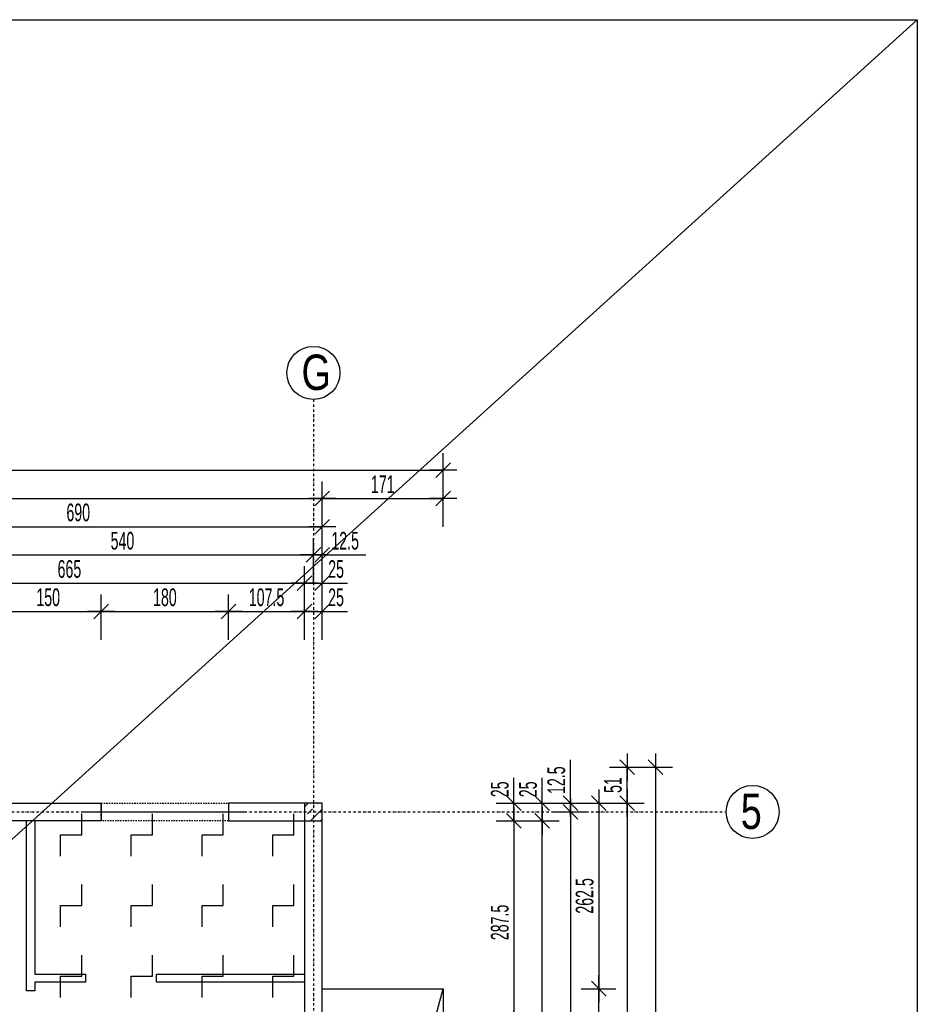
# Model space of a CAD drawing. Header units: millimetres. Extents: x -9646 to 8439, y -19398 to -14733.
# Tile 49 of 49: x 7170 to 8439, y -16126 to -14733. Entities that reach past the tile are written whole.
import ezdxf

# ---------------------------------------------------------------- set-up
doc = ezdxf.new("R2010")
doc.units = ezdxf.units.MM
doc.header["$LTSCALE"] = 10
doc.linetypes.add('MO', pattern=[0.7, 0.35, -0.17, 0.01, -0.17])
doc.linetypes.add('MP', pattern=[0.36, 0.2, -0.16])
for name, color, linetype in [('BA_szr', 1, 'Continuous'), ('BA_wym', 1, 'Continuous'), ('BD_lpm', 1, 'MP'), ('BD_osm', 1, 'MO'), ('BD_txs', 2, 'Continuous'), ('BD_wic', 1, 'Continuous'), ('BD_wig', 3, 'Continuous'), ('BZ_P_prz', 4, 'Continuous')]:
    doc.layers.add(name, color=color, linetype=linetype)
doc.styles.add('BIKTS', font='bikromsw.shx', dxfattribs={"width": 0.8})
doc.styles.add('BIKWYM', font='bikromsw.shx', dxfattribs={"width": 0.6})
doc.dimstyles.new('BA_KR_100_cm', dxfattribs={"dimtxt": 25, "dimasz": 1.666667, "dimexe": 24, "dimexo": 0, "dimgap": 0, "dimtad": 0, "dimdec": 1, "dimrnd": 0.5, "dimzin": 9, "dimdsep": 46, "dimtxsty": 'BIKWYM', "dimblk": 'WYM-KR', "dimcen": 0, "dimdle": 20, "dimclrd": 256, "dimclre": 256, "dimclrt": 2, "dimadec": 0, "dimazin": 0, "dimtfac": 0.033333, "dimtdec": 1, "dimtmove": 0, "dimatfit": 3, "dimldrblk": 'WYM-KR', "dimfxl": 25, "dimfxlon": 1, "dimtvp": 0.8, "dimtolj": 1, "dimarcsym": 0})

# ---------------------------------------------------------------- blocks, each defined once
blk = doc.blocks.new('WYM-KR')
at = {"linetype": 'ByBlock'}
blk.add_line((11.52, 0), (-11.52, 0), dxfattribs=at)
at = {"color": 7, "linetype": 'ByBlock'}
blk.add_line((6.24, 6.24), (-6.24, -6.24), dxfattribs=at)
blk = doc.blocks.new('*D424')
at = {"layer": 'BA_wym', "lineweight": -2}
for p, q in [((7135.5, -15610.3), (7135.5, -15546.3)), ((7285.5, -15610.3), (7285.5, -15546.3)), ((7137.1, -15570.3), (7283.8, -15570.3))]:
    blk.add_line(p, q, dxfattribs=at)
at = {"layer": 'Defpoints', "color": 0}
for p in [(7285.5, -15570.3), (7135.5, -15841.3), (7285.5, -15841.3)]:
    blk.add_point(p, dxfattribs=at)
at = {"layer": 'BA_wym', "lineweight": -2, "xscale": 1.666666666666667, "yscale": 1.666666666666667, "zscale": 1.666666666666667, "rotation": 180}
blk.add_blockref('WYM-KR', (7135.5, -15570.3), dxfattribs=at)
at = {"layer": 'BA_wym', "lineweight": -2, "xscale": 1.666666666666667, "yscale": 1.666666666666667, "zscale": 1.666666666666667}
blk.add_blockref('WYM-KR', (7285.5, -15570.3), dxfattribs=at)
at = {"layer": 'BA_wym', "color": 2, "insert": (7210.5, -15550.3), "char_height": 25, "attachment_point": 5, "style": 'BIKWYM'}
blk.add_mtext('\\A1;150', dxfattribs=at)
blk = doc.blocks.new('*D425')
at = {"layer": 'BA_wym', "lineweight": -2}
for p, q in [((7285.5, -15610.3), (7285.5, -15546.3)), ((7465.5, -15610.3), (7465.5, -15546.3)), ((7287.1, -15570.3), (7463.8, -15570.3))]:
    blk.add_line(p, q, dxfattribs=at)
at = {"layer": 'Defpoints', "color": 0}
for p in [(7465.5, -15570.3), (7285.5, -15841.3), (7465.5, -15841.3)]:
    blk.add_point(p, dxfattribs=at)
at = {"layer": 'BA_wym', "lineweight": -2, "xscale": 1.666666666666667, "yscale": 1.666666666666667, "zscale": 1.666666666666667, "rotation": 180}
blk.add_blockref('WYM-KR', (7285.5, -15570.3), dxfattribs=at)
at = {"layer": 'BA_wym', "lineweight": -2, "xscale": 1.666666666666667, "yscale": 1.666666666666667, "zscale": 1.666666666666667}
blk.add_blockref('WYM-KR', (7465.5, -15570.3), dxfattribs=at)
at = {"layer": 'BA_wym', "color": 2, "insert": (7375.5, -15550.3), "char_height": 25, "attachment_point": 5, "style": 'BIKWYM'}
blk.add_mtext('\\A1;180', dxfattribs=at)
blk = doc.blocks.new('*D426')
at = {"layer": 'BA_wym', "lineweight": -2}
for p, q in [((7465.5, -15610.3), (7465.5, -15546.3)), ((7573, -15610.3), (7573, -15546.3)), ((7467.1, -15570.3), (7571.3, -15570.3))]:
    blk.add_line(p, q, dxfattribs=at)
at = {"layer": 'Defpoints', "color": 0}
for p in [(7573, -15570.3), (7465.5, -15841.3), (7573, -15841.3)]:
    blk.add_point(p, dxfattribs=at)
at = {"layer": 'BA_wym', "lineweight": -2, "xscale": 1.666666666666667, "yscale": 1.666666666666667, "zscale": 1.666666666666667, "rotation": 180}
blk.add_blockref('WYM-KR', (7465.5, -15570.3), dxfattribs=at)
at = {"layer": 'BA_wym', "lineweight": -2, "xscale": 1.666666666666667, "yscale": 1.666666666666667, "zscale": 1.666666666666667}
blk.add_blockref('WYM-KR', (7573, -15570.3), dxfattribs=at)
at = {"layer": 'BA_wym', "color": 2, "insert": (7519.2, -15550.3), "char_height": 25, "attachment_point": 5, "style": 'BIKWYM'}
blk.add_mtext('\\A1;107.5', dxfattribs=at)
blk = doc.blocks.new('*D427')
at = {"layer": 'BA_wym', "lineweight": -2}
for p, q in [((7573, -15610.3), (7573, -15546.3)), ((7598, -15610.3), (7598, -15546.3)), ((7571.3, -15570.3), (7569.6, -15570.3)), ((7573, -15570.3), (7598, -15570.3)), ((7599.6, -15570.3), (7633.7, -15570.3))]:
    blk.add_line(p, q, dxfattribs=at)
at = {"layer": 'Defpoints', "color": 0}
for p in [(7598, -15570.3), (7573, -15841.3), (7598, -15841.3)]:
    blk.add_point(p, dxfattribs=at)
at = {"layer": 'BA_wym', "lineweight": -2, "xscale": 1.666666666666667, "yscale": 1.666666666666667, "zscale": 1.666666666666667}
blk.add_blockref('WYM-KR', (7573, -15570.3), dxfattribs=at)
at = {"layer": 'BA_wym', "lineweight": -2, "xscale": 1.666666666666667, "yscale": 1.666666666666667, "zscale": 1.666666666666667, "rotation": 180}
blk.add_blockref('WYM-KR', (7598, -15570.3), dxfattribs=at)
at = {"layer": 'BA_wym', "color": 2, "insert": (7617.5, -15550.3), "char_height": 25, "attachment_point": 5, "style": 'BIKWYM'}
blk.add_mtext('\\A1;25', dxfattribs=at)
blk = doc.blocks.new('*D435')
at = {"layer": 'BA_wym', "lineweight": -2}
for p, q in [((6908, -15570.3), (6908, -15506.3)), ((7573, -15570.3), (7573, -15506.3)), ((6909.6, -15530.3), (7571.3, -15530.3))]:
    blk.add_line(p, q, dxfattribs=at)
at = {"layer": 'Defpoints', "color": 0}
for p in [(7573, -15530.3), (6908, -15790.3), (7573, -15841.3)]:
    blk.add_point(p, dxfattribs=at)
at = {"layer": 'BA_wym', "lineweight": -2, "xscale": 1.666666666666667, "yscale": 1.666666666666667, "zscale": 1.666666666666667, "rotation": 180}
blk.add_blockref('WYM-KR', (6908, -15530.3), dxfattribs=at)
at = {"layer": 'BA_wym', "lineweight": -2, "xscale": 1.666666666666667, "yscale": 1.666666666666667, "zscale": 1.666666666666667}
blk.add_blockref('WYM-KR', (7573, -15530.3), dxfattribs=at)
at = {"layer": 'BA_wym', "color": 2, "insert": (7240.5, -15510.3), "char_height": 25, "attachment_point": 5, "style": 'BIKWYM'}
blk.add_mtext('\\A1;665', dxfattribs=at)
blk = doc.blocks.new('*D436')
at = {"layer": 'BA_wym', "lineweight": -2}
for p, q in [((7573, -15570.3), (7573, -15506.3)), ((7598, -15570.3), (7598, -15506.3)), ((7571.3, -15530.3), (7569.6, -15530.3)), ((7573, -15530.3), (7598, -15530.3)), ((7599.6, -15530.3), (7633.7, -15530.3))]:
    blk.add_line(p, q, dxfattribs=at)
at = {"layer": 'Defpoints', "color": 0}
for p in [(7598, -15530.3), (7573, -15841.3), (7598, -15841.3)]:
    blk.add_point(p, dxfattribs=at)
at = {"layer": 'BA_wym', "lineweight": -2, "xscale": 1.666666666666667, "yscale": 1.666666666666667, "zscale": 1.666666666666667}
blk.add_blockref('WYM-KR', (7573, -15530.3), dxfattribs=at)
at = {"layer": 'BA_wym', "lineweight": -2, "xscale": 1.666666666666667, "yscale": 1.666666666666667, "zscale": 1.666666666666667, "rotation": 180}
blk.add_blockref('WYM-KR', (7598, -15530.3), dxfattribs=at)
at = {"layer": 'BA_wym', "color": 2, "insert": (7617.5, -15510.3), "char_height": 25, "attachment_point": 5, "style": 'BIKWYM'}
blk.add_mtext('\\A1;25', dxfattribs=at)
blk = doc.blocks.new('*D443')
at = {"layer": 'BA_wym', "lineweight": -2}
for p, q in [((7045.5, -15530.3), (7045.5, -15466.3)), ((7585.5, -15530.3), (7585.5, -15466.3)), ((7047.1, -15490.3), (7583.8, -15490.3))]:
    blk.add_line(p, q, dxfattribs=at)
at = {"layer": 'Defpoints', "color": 0}
for p in [(7585.5, -15490.3), (7045.5, -15847.9), (7585.5, -15847.9)]:
    blk.add_point(p, dxfattribs=at)
at = {"layer": 'BA_wym', "lineweight": -2, "xscale": 1.666666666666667, "yscale": 1.666666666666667, "zscale": 1.666666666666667, "rotation": 180}
blk.add_blockref('WYM-KR', (7045.5, -15490.3), dxfattribs=at)
at = {"layer": 'BA_wym', "lineweight": -2, "xscale": 1.666666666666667, "yscale": 1.666666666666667, "zscale": 1.666666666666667}
blk.add_blockref('WYM-KR', (7585.5, -15490.3), dxfattribs=at)
at = {"layer": 'BA_wym', "color": 2, "insert": (7315.5, -15470.3), "char_height": 25, "attachment_point": 5, "style": 'BIKWYM'}
blk.add_mtext('\\A1;540', dxfattribs=at)
blk = doc.blocks.new('*D444')
at = {"layer": 'BA_wym', "lineweight": -2}
for p, q in [((7585.5, -15530.3), (7585.5, -15466.3)), ((7598, -15530.3), (7598, -15466.3)), ((7583.8, -15490.3), (7582.1, -15490.3)), ((7585.5, -15490.3), (7598, -15490.3)), ((7599.6, -15490.3), (7659.4, -15490.3))]:
    blk.add_line(p, q, dxfattribs=at)
at = {"layer": 'Defpoints', "color": 0}
for p in [(7598, -15490.3), (7585.5, -15847.9), (7598, -15841.3)]:
    blk.add_point(p, dxfattribs=at)
at = {"layer": 'BA_wym', "lineweight": -2, "xscale": 1.666666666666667, "yscale": 1.666666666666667, "zscale": 1.666666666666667}
blk.add_blockref('WYM-KR', (7585.5, -15490.3), dxfattribs=at)
at = {"layer": 'BA_wym', "lineweight": -2, "xscale": 1.666666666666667, "yscale": 1.666666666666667, "zscale": 1.666666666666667, "rotation": 180}
blk.add_blockref('WYM-KR', (7598, -15490.3), dxfattribs=at)
at = {"layer": 'BA_wym', "color": 2, "insert": (7630.4, -15470.3), "char_height": 25, "attachment_point": 5, "style": 'BIKWYM'}
blk.add_mtext('\\A1;12.5', dxfattribs=at)
blk = doc.blocks.new('*D445')
at = {"layer": 'BA_wym', "lineweight": -2}
for p, q in [((4993, -15450.3), (4993, -15386.3)), ((7598, -15450.3), (7598, -15386.3)), ((4994.6, -15410.3), (7596.3, -15410.3))]:
    blk.add_line(p, q, dxfattribs=at)
at = {"layer": 'Defpoints', "color": 0}
for p in [(7598, -15410.3), (4993, -15841.3), (7598, -15841.3)]:
    blk.add_point(p, dxfattribs=at)
at = {"layer": 'BA_wym', "lineweight": -2, "xscale": 1.666666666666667, "yscale": 1.666666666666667, "zscale": 1.666666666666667, "rotation": 180}
blk.add_blockref('WYM-KR', (4993, -15410.3), dxfattribs=at)
at = {"layer": 'BA_wym', "lineweight": -2, "xscale": 1.666666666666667, "yscale": 1.666666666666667, "zscale": 1.666666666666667}
blk.add_blockref('WYM-KR', (7598, -15410.3), dxfattribs=at)
at = {"layer": 'BA_wym', "color": 2, "insert": (6295.5, -15390.3), "char_height": 25, "attachment_point": 5, "style": 'BIKWYM'}
blk.add_mtext('\\A1;2605', dxfattribs=at)
blk = doc.blocks.new('*D448')
at = {"layer": 'BA_wym', "lineweight": -2}
for p, q in [((6908, -15490.3), (6908, -15426.3)), ((7598, -15490.3), (7598, -15426.3)), ((6909.6, -15450.3), (7596.3, -15450.3))]:
    blk.add_line(p, q, dxfattribs=at)
at = {"layer": 'Defpoints', "color": 0}
for p in [(7598, -15450.3), (6908, -15790.3), (7598, -15841.3)]:
    blk.add_point(p, dxfattribs=at)
at = {"layer": 'BA_wym', "lineweight": -2, "xscale": 1.666666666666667, "yscale": 1.666666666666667, "zscale": 1.666666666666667, "rotation": 180}
blk.add_blockref('WYM-KR', (6908, -15450.3), dxfattribs=at)
at = {"layer": 'BA_wym', "lineweight": -2, "xscale": 1.666666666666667, "yscale": 1.666666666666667, "zscale": 1.666666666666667}
blk.add_blockref('WYM-KR', (7598, -15450.3), dxfattribs=at)
at = {"layer": 'BA_wym', "color": 2, "insert": (7253, -15430.3), "char_height": 25, "attachment_point": 5, "style": 'BIKWYM'}
blk.add_mtext('\\A1;690', dxfattribs=at)
blk = doc.blocks.new('*D524')
at = {"layer": 'BA_wym', "lineweight": -2}
for p, q in [((7869, -15839.6), (7869, -15805.6)), ((7844, -15841.3), (7893, -15841.3)), ((7869, -15866.3), (7869, -15841.3)), ((7844, -15866.3), (7893, -15866.3)), ((7869, -15868), (7869, -15869.6))]:
    blk.add_line(p, q, dxfattribs=at)
at = {"layer": 'Defpoints', "color": 0}
for p in [(7598, -15841.3), (7869, -15841.3), (7598, -15866.3)]:
    blk.add_point(p, dxfattribs=at)
at = {"layer": 'BA_wym', "lineweight": -2, "xscale": 1.666666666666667, "yscale": 1.666666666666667, "zscale": 1.666666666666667}
for p, rotation in [((7869, -15841.3), 270), ((7869, -15866.3), 90)]:
    blk.add_blockref('WYM-KR', p, dxfattribs=dict(at, rotation=rotation))
at = {"layer": 'BA_wym', "color": 2, "insert": (7849, -15821.8), "char_height": 25, "attachment_point": 5, "rotation": 90, "style": 'BIKWYM'}
blk.add_mtext('\\A1;25', dxfattribs=at)
blk = doc.blocks.new('*D525')
at = {"layer": 'BA_wym', "lineweight": -2}
for p, q in [((7844, -15866.3), (7893, -15866.3)), ((7869, -15868), (7869, -16152.1)), ((7844, -16153.8), (7893, -16153.8))]:
    blk.add_line(p, q, dxfattribs=at)
at = {"layer": 'Defpoints', "color": 0}
for p in [(7598, -15866.3), (7598, -16153.8), (7869, -16153.8)]:
    blk.add_point(p, dxfattribs=at)
at = {"layer": 'BA_wym', "lineweight": -2, "xscale": 1.666666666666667, "yscale": 1.666666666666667, "zscale": 1.666666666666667}
for p, rotation in [((7869, -15866.3), 90), ((7869, -16153.8), 270)]:
    blk.add_blockref('WYM-KR', p, dxfattribs=dict(at, rotation=rotation))
at = {"layer": 'BA_wym', "color": 2, "insert": (7849, -16010.1), "char_height": 25, "attachment_point": 5, "rotation": 90, "style": 'BIKWYM'}
blk.add_mtext('\\A1;287.5', dxfattribs=at)
blk = doc.blocks.new('*D535')
at = {"layer": 'BA_wym', "lineweight": -2}
for p, q in [((7909, -15839.6), (7909, -15805.6)), ((7884, -15841.3), (7933, -15841.3)), ((7909, -15866.3), (7909, -15841.3)), ((7884, -15866.3), (7933, -15866.3)), ((7909, -15868), (7909, -15869.6))]:
    blk.add_line(p, q, dxfattribs=at)
at = {"layer": 'Defpoints', "color": 0}
for p in [(7598, -15841.3), (7909, -15841.3), (7598, -15866.3)]:
    blk.add_point(p, dxfattribs=at)
at = {"layer": 'BA_wym', "lineweight": -2, "xscale": 1.666666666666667, "yscale": 1.666666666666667, "zscale": 1.666666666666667}
for p, rotation in [((7909, -15841.3), 270), ((7909, -15866.3), 90)]:
    blk.add_blockref('WYM-KR', p, dxfattribs=dict(at, rotation=rotation))
at = {"layer": 'BA_wym', "color": 2, "insert": (7889, -15821.8), "char_height": 25, "attachment_point": 5, "rotation": 90, "style": 'BIKWYM'}
blk.add_mtext('\\A1;25', dxfattribs=at)
blk = doc.blocks.new('*D536')
at = {"layer": 'BA_wym', "lineweight": -2}
for p, q in [((7884, -15866.3), (7933, -15866.3)), ((7909, -16784.6), (7909, -15868)), ((7884, -16786.3), (7933, -16786.3))]:
    blk.add_line(p, q, dxfattribs=at)
at = {"layer": 'Defpoints', "color": 0}
for p in [(7598, -15866.3), (7909, -15866.3), (7598, -16786.3)]:
    blk.add_point(p, dxfattribs=at)
at = {"layer": 'BA_wym', "lineweight": -2, "xscale": 1.666666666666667, "yscale": 1.666666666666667, "zscale": 1.666666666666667}
for p, rotation in [((7909, -15866.3), 90), ((7909, -16786.3), 270)]:
    blk.add_blockref('WYM-KR', p, dxfattribs=dict(at, rotation=rotation))
at = {"layer": 'BA_wym', "color": 2, "insert": (7889, -16326.3), "char_height": 25, "attachment_point": 5, "rotation": 90, "style": 'BIKWYM'}
blk.add_mtext('\\A1;920', dxfattribs=at)
blk = doc.blocks.new('*D541')
at = {"layer": 'BA_wym', "lineweight": -2}
for p, q in [((7949, -15839.6), (7949, -15779.9)), ((7924, -15841.3), (7973, -15841.3)), ((7949, -15853.8), (7949, -15841.3)), ((7924, -15853.8), (7973, -15853.8)), ((7949, -15855.5), (7949, -15857.1))]:
    blk.add_line(p, q, dxfattribs=at)
at = {"layer": 'Defpoints', "color": 0}
for p in [(7598, -15841.3), (7949, -15841.3), (7598, -15853.8)]:
    blk.add_point(p, dxfattribs=at)
at = {"layer": 'BA_wym', "lineweight": -2, "xscale": 1.666666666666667, "yscale": 1.666666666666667, "zscale": 1.666666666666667}
for p, rotation in [((7949, -15841.3), 270), ((7949, -15853.8), 90)]:
    blk.add_blockref('WYM-KR', p, dxfattribs=dict(at, rotation=rotation))
at = {"layer": 'BA_wym', "color": 2, "insert": (7929, -15808.9), "char_height": 25, "attachment_point": 5, "rotation": 90, "style": 'BIKWYM'}
blk.add_mtext('\\A1;12.5', dxfattribs=at)
blk = doc.blocks.new('*D542')
at = {"layer": 'BA_wym', "lineweight": -2}
for p, q in [((7924, -15853.8), (7973, -15853.8)), ((7949, -15855.5), (7949, -16692.1)), ((7924, -16693.8), (7973, -16693.8))]:
    blk.add_line(p, q, dxfattribs=at)
at = {"layer": 'Defpoints', "color": 0}
for p in [(7598, -15853.8), (7598, -16693.8), (7949, -16693.8)]:
    blk.add_point(p, dxfattribs=at)
at = {"layer": 'BA_wym', "lineweight": -2, "xscale": 1.666666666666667, "yscale": 1.666666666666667, "zscale": 1.666666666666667}
for p, rotation in [((7949, -15853.8), 90), ((7949, -16693.8), 270)]:
    blk.add_blockref('WYM-KR', p, dxfattribs=dict(at, rotation=rotation))
at = {"layer": 'BA_wym', "color": 2, "insert": (7929, -16273.8), "char_height": 25, "attachment_point": 5, "rotation": 90, "style": 'BIKWYM'}
blk.add_mtext('\\A1;840', dxfattribs=at)
blk = doc.blocks.new('*D547')
at = {"layer": 'BA_wym', "lineweight": -2}
for p, q in [((8004, -15790.3), (8053, -15790.3)), ((8029, -15839.6), (8029, -15792)), ((8004, -15841.3), (8053, -15841.3))]:
    blk.add_line(p, q, dxfattribs=at)
at = {"layer": 'Defpoints', "color": 0}
for p in [(6908, -15790.3), (8029, -15790.3), (7598, -15841.3)]:
    blk.add_point(p, dxfattribs=at)
at = {"layer": 'BA_wym', "lineweight": -2, "xscale": 1.666666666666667, "yscale": 1.666666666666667, "zscale": 1.666666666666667}
for p, rotation in [((8029, -15790.3), 90), ((8029, -15841.3), 270)]:
    blk.add_blockref('WYM-KR', p, dxfattribs=dict(at, rotation=rotation))
at = {"layer": 'BA_wym', "color": 2, "insert": (8009, -15815.8), "char_height": 25, "attachment_point": 5, "rotation": 90, "style": 'BIKWYM'}
blk.add_mtext('\\A1;51', dxfattribs=at)
blk = doc.blocks.new('*D548')
at = {"layer": 'BA_wym', "lineweight": -2}
for p, q in [((8004, -15841.3), (8053, -15841.3)), ((8029, -15843), (8029, -17664.6)), ((8004, -17666.3), (8053, -17666.3))]:
    blk.add_line(p, q, dxfattribs=at)
at = {"layer": 'Defpoints', "color": 0}
for p in [(7598, -15841.3), (7573, -17666.3), (8029, -17666.3)]:
    blk.add_point(p, dxfattribs=at)
at = {"layer": 'BA_wym', "lineweight": -2, "xscale": 1.666666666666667, "yscale": 1.666666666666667, "zscale": 1.666666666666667}
for p, rotation in [((8029, -15841.3), 90), ((8029, -17666.3), 270)]:
    blk.add_blockref('WYM-KR', p, dxfattribs=dict(at, rotation=rotation))
at = {"layer": 'BA_wym', "color": 2, "insert": (8009, -16753.8), "char_height": 25, "attachment_point": 5, "rotation": 90, "style": 'BIKWYM'}
blk.add_mtext('\\A1;1825', dxfattribs=at)
blk = doc.blocks.new('*D550')
at = {"layer": 'BA_wym', "lineweight": -2}
for p, q in [((8044, -15790.3), (8093, -15790.3)), ((8069, -15792), (8069, -17835.6)), ((8044, -17837.3), (8093, -17837.3))]:
    blk.add_line(p, q, dxfattribs=at)
at = {"layer": 'Defpoints', "color": 0}
for p in [(6908, -15790.3), (7598, -17837.3), (8069, -17837.3)]:
    blk.add_point(p, dxfattribs=at)
at = {"layer": 'BA_wym', "lineweight": -2, "xscale": 1.666666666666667, "yscale": 1.666666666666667, "zscale": 1.666666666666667}
for p, rotation in [((8069, -15790.3), 90), ((8069, -17837.3), 270)]:
    blk.add_blockref('WYM-KR', p, dxfattribs=dict(at, rotation=rotation))
at = {"layer": 'BA_wym', "color": 2, "insert": (8049, -16813.8), "char_height": 25, "attachment_point": 5, "rotation": 90, "style": 'BIKWYM'}
blk.add_mtext('\\A1;2047', dxfattribs=at)
blk = doc.blocks.new('*D553')
at = {"layer": 'BA_wym', "lineweight": -2}
for p, q in [((7598, -15450.3), (7598, -15386.3)), ((7769, -15450.3), (7769, -15386.3)), ((7599.6, -15410.3), (7767.3, -15410.3))]:
    blk.add_line(p, q, dxfattribs=at)
at = {"layer": 'Defpoints', "color": 0}
for p in [(7769, -15410.3), (7598, -15841.3), (7769, -16103.8)]:
    blk.add_point(p, dxfattribs=at)
at = {"layer": 'BA_wym', "lineweight": -2, "xscale": 1.666666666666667, "yscale": 1.666666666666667, "zscale": 1.666666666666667, "rotation": 180}
blk.add_blockref('WYM-KR', (7598, -15410.3), dxfattribs=at)
at = {"layer": 'BA_wym', "lineweight": -2, "xscale": 1.666666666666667, "yscale": 1.666666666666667, "zscale": 1.666666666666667}
blk.add_blockref('WYM-KR', (7769, -15410.3), dxfattribs=at)
at = {"layer": 'BA_wym', "color": 2, "insert": (7683.5, -15390.3), "char_height": 25, "attachment_point": 5, "style": 'BIKWYM'}
blk.add_mtext('\\A1;171', dxfattribs=at)
blk = doc.blocks.new('*D555')
at = {"layer": 'BA_wym', "lineweight": -2}
for p, q in [((4822, -15410.3), (4822, -15346.3)), ((7769, -15410.3), (7769, -15346.3)), ((4823.6, -15370.3), (7767.3, -15370.3))]:
    blk.add_line(p, q, dxfattribs=at)
at = {"layer": 'Defpoints', "color": 0}
for p in [(7769, -15370.3), (4822, -16103.8), (7769, -16103.8)]:
    blk.add_point(p, dxfattribs=at)
at = {"layer": 'BA_wym', "lineweight": -2, "xscale": 1.666666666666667, "yscale": 1.666666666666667, "zscale": 1.666666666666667, "rotation": 180}
blk.add_blockref('WYM-KR', (4822, -15370.3), dxfattribs=at)
at = {"layer": 'BA_wym', "lineweight": -2, "xscale": 1.666666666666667, "yscale": 1.666666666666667, "zscale": 1.666666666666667}
blk.add_blockref('WYM-KR', (7769, -15370.3), dxfattribs=at)
at = {"layer": 'BA_wym', "color": 2, "insert": (6295.5, -15350.3), "char_height": 25, "attachment_point": 5, "style": 'BIKWYM'}
blk.add_mtext('\\A1;2947', dxfattribs=at)
blk = doc.blocks.new('*D556')
at = {"layer": 'BA_wym', "lineweight": -2}
for p, q in [((7964, -15841.3), (8013, -15841.3)), ((7989, -15843), (7989, -16102.1)), ((7964, -16103.8), (8013, -16103.8))]:
    blk.add_line(p, q, dxfattribs=at)
at = {"layer": 'Defpoints', "color": 0}
for p in [(7598, -15841.3), (7769, -16103.8), (7989, -16103.8)]:
    blk.add_point(p, dxfattribs=at)
at = {"layer": 'BA_wym', "lineweight": -2, "xscale": 1.666666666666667, "yscale": 1.666666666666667, "zscale": 1.666666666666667}
for p, rotation in [((7989, -15841.3), 90), ((7989, -16103.8), 270)]:
    blk.add_blockref('WYM-KR', p, dxfattribs=dict(at, rotation=rotation))
at = {"layer": 'BA_wym', "color": 2, "insert": (7969, -15972.6), "char_height": 25, "attachment_point": 5, "rotation": 90, "style": 'BIKWYM'}
blk.add_mtext('\\A1;262.5', dxfattribs=at)
blk = doc.blocks.new('*D557')
at = {"layer": 'BA_wym', "lineweight": -2}
for p, q in [((7964, -16103.8), (8013, -16103.8)), ((7989, -16737.1), (7989, -16105.5)), ((7964, -16738.8), (8013, -16738.8))]:
    blk.add_line(p, q, dxfattribs=at)
at = {"layer": 'Defpoints', "color": 0}
for p in [(7949, -16103.8), (7989, -16103.8), (7949, -16738.8)]:
    blk.add_point(p, dxfattribs=at)
at = {"layer": 'BA_wym', "lineweight": -2, "xscale": 1.666666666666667, "yscale": 1.666666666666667, "zscale": 1.666666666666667}
for p, rotation in [((7989, -16103.8), 90), ((7989, -16738.8), 270)]:
    blk.add_blockref('WYM-KR', p, dxfattribs=dict(at, rotation=rotation))
at = {"layer": 'BA_wym', "color": 2, "insert": (7969, -16421.3), "char_height": 25, "attachment_point": 5, "rotation": 90, "style": 'BIKWYM'}
blk.add_mtext('\\A1;635', dxfattribs=at)

msp = doc.modelspace()

# ---------------------------------------------------------------- hatches: boundary and pattern name
at = {"layer": 'BA_szr'}
h = msp.add_hatch(dxfattribs=at)
h.set_pattern_fill('BIK_ZELBET', color=256, scale=100, angle=45, pattern_type=2)
h.set_pattern_definition([(45, (-4040.797, -16910.161), (-14.142136, 14.142136), []), (45, (-4047.868, -16903.09), (-14.142136, 14.142136), [10, -10])])
h.paths.add_polyline_path([(7572.98, -15866.31), (7597.98, -15866.31), (7597.98, -15841.31), (7572.98, -15841.31)])

# ---------------------------------------------------------------- linework, layer by layer
at = {"layer": 'BD_lpm'}
msp.add_lwpolyline([(7465.48, -15866.31), (7285.48, -15866.31), (7285.48, -15841.31), (7465.48, -15841.31)], close=True, dxfattribs=at)
at = {"layer": 'BD_osm', "color": 5}
msp.add_line((7260.48, -15853.81), (7490.48, -15853.81), dxfattribs=at)
at = {"layer": 'BD_osm'}
for points in [[(7585.48, -15270.3), (7585.48, -18342.76)], [(4421.98, -15853.81), (8168.98, -15853.81)]]:
    msp.add_lwpolyline(points, dxfattribs=at)
at = {"layer": 'BD_wic', "color": 5}
msp.add_line((4099.2, -18663.74), (8439.26, -14733.12), dxfattribs=at)
msp.add_lwpolyline([(4099.2, -14733.12), (8439.26, -14733.12), (8439.26, -18663.74), (4099.2, -18663.74)], close=True, dxfattribs=at)
at = {"layer": 'BD_wic', "color": 8}
for points in [[(7191.48, -15866.31), (7191.48, -16083.31), (7263.48, -16083.31), (7263.48, -16094.81), (7191.48, -16094.81), (7191.48, -16106.81), (7179.98, -16106.81), (7179.98, -15866.31)], [(7572.98, -16094.81), (7363.48, -16094.81), (7363.48, -16083.31), (7572.98, -16083.31)]]:
    msp.add_lwpolyline(points, dxfattribs=at)
at = {"layer": 'BD_wic'}
for points in [[(7597.98, -16103.81), (7768.98, -16103.81), (7768.98, -16738.81), (7597.98, -16738.81)], [(7597.98, -16738.81), (7768.98, -16103.81)]]:
    msp.add_lwpolyline(points, dxfattribs=at)
for centre in [(7585.48, -15232.8), (8206.48, -15853.81)]:
    msp.add_circle(centre, 37.5, dxfattribs=at)
at = {"layer": 'BD_wig'}
for points in [[(7285.48, -15866.31), (7135.48, -15866.31), (7135.48, -15841.31), (7285.48, -15841.31)], [(7572.98, -15866.31), (7597.98, -15866.31), (7597.98, -15841.31), (7572.98, -15841.31)]]:
    msp.add_lwpolyline(points, close=True, dxfattribs=at)
msp.add_lwpolyline([(7572.98, -16153.81), (7597.98, -16153.81), (7597.98, -15841.31), (7465.48, -15841.31), (7465.48, -15866.31), (7572.98, -15866.31), (7572.98, -16153.81)], dxfattribs=at)
at = {"layer": 'BZ_P_prz'}
for points in [[(7227.98, -15916.31), (7227.98, -15886.31), (7257.98, -15886.31), (7257.98, -15856.31)], [(7327.98, -15916.31), (7327.98, -15886.31), (7357.98, -15886.31), (7357.98, -15856.31)], [(7427.98, -15916.31), (7427.98, -15886.31), (7457.98, -15886.31), (7457.98, -15856.31)], [(7527.98, -15916.31), (7527.98, -15886.31), (7557.98, -15886.31), (7557.98, -15856.31)], [(7227.98, -16016.31), (7227.98, -15986.31), (7257.98, -15986.31), (7257.98, -15956.31)], [(7327.98, -16016.31), (7327.98, -15986.31), (7357.98, -15986.31), (7357.98, -15956.31)], [(7427.98, -16016.31), (7427.98, -15986.31), (7457.98, -15986.31), (7457.98, -15956.31)], [(7527.98, -16016.31), (7527.98, -15986.31), (7557.98, -15986.31), (7557.98, -15956.31)], [(7227.98, -16116.31), (7227.98, -16086.31), (7257.98, -16086.31), (7257.98, -16056.31)], [(7327.98, -16116.31), (7327.98, -16086.31), (7357.98, -16086.31), (7357.98, -16056.31)], [(7427.98, -16116.31), (7427.98, -16086.31), (7457.98, -16086.31), (7457.98, -16056.31)], [(7527.98, -16116.31), (7527.98, -16086.31), (7557.98, -16086.31), (7557.98, -16056.31)]]:
    msp.add_lwpolyline(points, dxfattribs=at)

# ---------------------------------------------------------------- texts
at = {"layer": 'BD_txs', "style": 'BIKTS', "width": 0.8}
for s, p in [('G', (7568.67, -15256.87)), ('5', (8189.67, -15877.87))]:
    msp.add_text(s, height=50, dxfattribs=at).set_placement(p)

# ---------------------------------------------------------------- dimensions: what is measured, and where the dimension line sits
at = {"layer": 'BA_wym'}
for base, p1, p2, override, picture, middle in [((7768.98, -15370.3), (4821.98, -16103.81), (7768.98, -16103.81), {"dimatfit": 1, "dimfxl": 40}, '*D555', (6295.48, -15350.3)), ((7597.98, -15410.3), (4992.98, -15841.31), (7597.98, -15841.31), {"dimatfit": 1, "dimfxl": 40}, '*D445', (6295.48, -15390.3)), ((7768.98, -15410.3), (7597.98, -15841.31), (7768.98, -16103.81), {"dimatfit": 1, "dimfxl": 40}, '*D553', (7683.48, -15390.3)), ((7597.98, -15450.3), (6907.98, -15790.31), (7597.98, -15841.31), {"dimtmove": 1, "dimatfit": 1, "dimfxl": 40}, '*D448', (7252.98, -15430.3)), ((7585.48, -15490.3), (7045.48, -15847.91), (7585.48, -15847.91), {"dimtmove": 1, "dimatfit": 1, "dimfxl": 40}, '*D443', (7315.48, -15470.3)), ((7597.98, -15490.3), (7585.48, -15847.91), (7597.98, -15841.31), {"dimblk": 'WYM-KR', "dimatfit": 1, "dimfxl": 40}, '*D444', (7630.36, -15470.3)), ((7572.98, -15530.3), (6907.98, -15790.31), (7572.98, -15841.31), {"dimtmove": 1, "dimatfit": 1, "dimfxl": 40}, '*D435', (7240.48, -15510.3)), ((7597.98, -15530.3), (7572.98, -15841.31), (7597.98, -15841.31), {"dimblk": 'WYM-KR', "dimatfit": 1, "dimfxl": 40}, '*D436', (7617.5, -15510.3)), ((7285.48, -15570.3), (7135.48, -15841.31), (7285.48, -15841.31), {"dimtmove": 1, "dimatfit": 1, "dimfxl": 40}, '*D424', (7210.48, -15550.3)), ((7465.48, -15570.3), (7285.48, -15841.31), (7465.48, -15841.31), {"dimtmove": 1, "dimatfit": 1, "dimfxl": 40}, '*D425', (7375.48, -15550.3)), ((7572.98, -15570.3), (7465.48, -15841.31), (7572.98, -15841.31), {"dimtmove": 1, "dimatfit": 1, "dimfxl": 40}, '*D426', (7519.23, -15550.3)), ((7597.98, -15570.3), (7572.98, -15841.31), (7597.98, -15841.31), {"dimtmove": 0, "dimatfit": 1, "dimfxl": 40}, '*D427', (7617.5, -15550.3))]:
    dim = msp.add_linear_dim(base=base, p1=p1, p2=p2, dimstyle='BA_KR_100_cm', override=override, dxfattribs=at)
    dim.commit()
    dim.dimension.update_dxf_attribs({"geometry": picture, "text_midpoint": middle})
for base, p1, p2, picture, middle in [((8028.98, -15790.31), (7597.98, -15841.31), (6907.98, -15790.31), '*D547', (8008.98, -15815.81)), ((8068.98, -17837.31), (6907.98, -15790.31), (7597.98, -17837.31), '*D550', (8048.98, -16813.81)), ((7948.98, -15841.31), (7597.98, -15853.81), (7597.98, -15841.31), '*D541', (7928.98, -15808.93)), ((7868.98, -15841.31), (7597.98, -15866.31), (7597.98, -15841.31), '*D524', (7848.98, -15821.79)), ((7908.98, -15841.31), (7597.98, -15866.31), (7597.98, -15841.31), '*D535', (7888.98, -15821.79)), ((8028.98, -17666.31), (7597.98, -15841.31), (7572.98, -17666.31), '*D548', (8008.98, -16753.81)), ((7988.98, -16103.81), (7597.98, -15841.31), (7768.98, -16103.81), '*D556', (7968.98, -15972.56)), ((7948.98, -16693.81), (7597.98, -15853.81), (7597.98, -16693.81), '*D542', (7928.98, -16273.81)), ((7868.98, -16153.81), (7597.98, -15866.31), (7597.98, -16153.81), '*D525', (7848.98, -16010.06)), ((7908.98, -15866.31), (7597.98, -16786.31), (7597.98, -15866.31), '*D536', (7888.98, -16326.31)), ((7988.98, -16103.81), (7948.98, -16738.81), (7948.98, -16103.81), '*D557', (7968.98, -16421.31))]:
    dim = msp.add_linear_dim(base=base, p1=p1, p2=p2, angle=90, dimstyle='BA_KR_100_cm', override={"dimatfit": 1}, dxfattribs=at)
    dim.commit()
    dim.dimension.update_dxf_attribs({"geometry": picture, "text_midpoint": middle})

doc.saveas('drawing.dxf')
